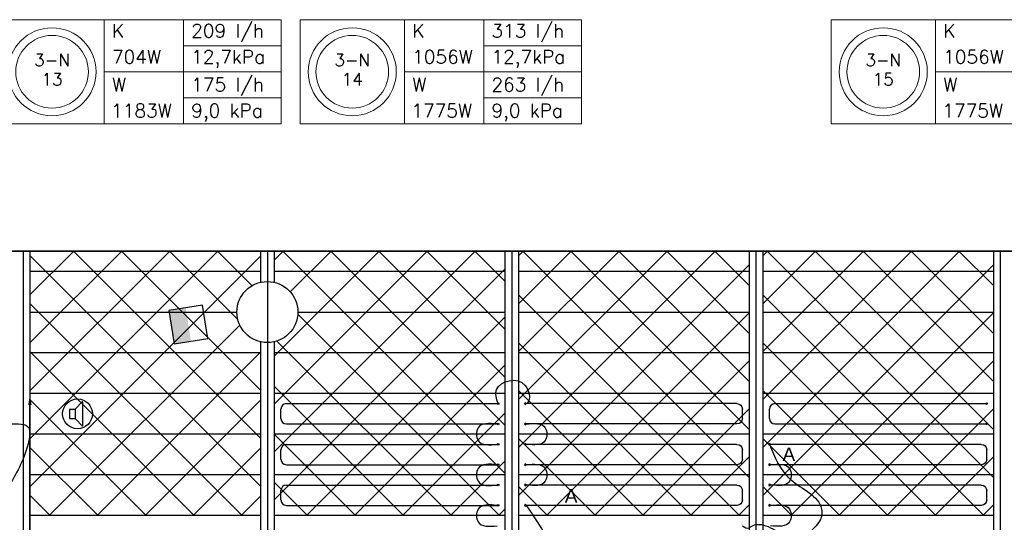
# Model space of a CAD drawing. Extents: x 7383 to 741080, y -570072 to -203000.
# Tile 21 of 45: x 371661 to 378915, y -260448 to -256744. Entities that reach past the tile are written whole.
import ezdxf
from ezdxf.enums import TextEntityAlignment as Align

# ---------------------------------------------------------------- set-up
doc = ezdxf.new("R2010")
doc.units = 0
doc.header["$LTSCALE"] = 25
doc.layers.get('0').update_dxf_attribs({"linetype": 'CONTINUOUS'})
doc.layers.get('DEFPOINTS').update_dxf_attribs({"linetype": 'CONTINUOUS'})
for name, color, linetype in [('000Vermogens2', 7, 'CONTINUOUS'), ('KP-bandraster', 5, 'CONTINUOUS'), ('KP-lucht centreline', 2, 'CONTINUOUS'), ('KP-maatvoering', 7, 'CONTINUOUS'), ('KP-Melders', 3, 'CONTINUOUS'), ('KP-Oppervlak', 3, 'CONTINUOUS'), ('KP-panelen', 1, 'CONTINUOUS'), ('KP-registers', 4, 'CONTINUOUS'), ('KP-slangen', 7, 'CONTINUOUS'), ('KP-tekst', 7, 'CONTINUOUS'), ('Thermostaat', 160, 'CONTINUOUS')]:
    doc.layers.add(name, color=color, linetype=linetype)
doc.layers.add('KP-Aluminium', color=8, linetype='CONTINUOUS', lineweight=18)
doc.styles.add('arial', font='ARIAL.TTF')
doc.styles.add('BURO-018', font='ISO96.shx', dxfattribs={"height": 90})
doc.styles.add('VERWOL-1', font='ROMANS.SHX')
doc.dimstyles.new('MARTIN', dxfattribs={"dimscale": 0, "dimtxt": 50, "dimasz": 75, "dimexe": 4, "dimexo": 4, "dimgap": 20, "dimtad": 1, "dimdec": 0, "dimrnd": 0.01, "dimzin": 1, "dimdsep": 46, "dimtxsty": 'VERWOL-1', "dimcen": -25, "dimdle": 1, "dimclrd": 7, "dimclre": 2, "dimclrt": 7, "dimadec": 0, "dimazin": 0, "dimtfac": 1, "dimtdec": 0, "dimtix": 1, "dimtofl": 0, "dimtmove": 0, "dimatfit": 3, "dimldrblk": 'OBLIQUE', "dimfxl": 0, "dimtvp": 33.333333, "dimtolj": 1, "dimtzin": 1, "dimarcsym": 0})
pattern_1 = [(45, (177555.4, -21393.04), (-176.7767, 176.7767), []), (135, (177555.4, -21393.04), (-176.7767, -176.7767), [])]

# ---------------------------------------------------------------- blocks, each defined once
blk = doc.blocks.new('SW30485012')
at = {"color": 0, "linetype": 'Continuous'}
for p, q in [((-2.5, 2.5), (-2.5, -2.5)), ((2.5, 2.5), (-2.5, 2.5)), ((2.5, -2.5), (2.5, 2.5)), ((-2.5, -2.5), (2.5, -2.5))]:
    blk.add_line(p, q, dxfattribs=at)
blk.add_solid([(-2.5, 0), (2.5, 0), (-2.5, -2.5), (2.5, -2.5)], dxfattribs=at)
at = {"color": 0, "linetype": 'Continuous', "style": 'BURO-018', "flags": 1}
blk.add_attdef('W_ID', (0, 0), '', height=1.8, dxfattribs=at)
blk = doc.blocks.new('A$C7BF441B9')
at = {"layer": 'Thermostaat', "xscale": 50.00000000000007, "yscale": 50.00000000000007, "zscale": 50.00000000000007, "rotation": 278.9781913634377}
blk.add_blockref('SW30485012', (42617.4, -91.4), dxfattribs=at)
blk = doc.blocks.new('Register A')
at = {"layer": 'KP-registers', "linetype": 'Continuous'}
for p, q in [((90, 225), (1644, 225)), ((50, 115), (50, 185)), ((90, 75), (1644, 75))]:
    blk.add_line(p, q, dxfattribs=at)
for centre in [(1650, 225), (1650, 75)]:
    blk.add_circle(centre, 6, dxfattribs=at)
for centre, start, end in [((90, 185), 90, 180), ((90, 115), 180, 270)]:
    blk.add_arc(centre, 40, start, end, dxfattribs=at)
blk = doc.blocks.new('*D1582')
at = {"layer": 'DEFPOINTS', "color": 0, "linetype": 'Continuous', "transparency": 16777216}
for p in [(371345.8, -259508.2), (371735.6, -259508.2), (371345.8, -263001.1)]:
    blk.add_point(p, dxfattribs=at)
at = {"layer": 'KP-maatvoering', "color": 7, "linetype": 'Continuous', "lineweight": -2, "transparency": 16777216}
blk.add_line((371735.6, -262926.1), (371735.6, -259583.2), dxfattribs=at)
at = {"layer": 'KP-maatvoering', "color": 7, "linetype": 'Continuous', "transparency": 16777216}
for points in [[(371723.1, -259583.2), (371748.1, -259583.2), (371735.6, -259508.2)], [(371723.1, -262926.1), (371748.1, -262926.1), (371735.6, -263001.1)]]:
    blk.add_solid(points, dxfattribs=at)
at = {"layer": 'KP-maatvoering', "color": 7, "linetype": 'Continuous', "transparency": 16777216, "insert": (371640.6, -261254.7), "char_height": 150, "attachment_point": 5, "rotation": 90, "style": 'VERWOL-1'}
blk.add_mtext('\\A1;3493', dxfattribs=at)
blk = doc.blocks.new('_OBLIQUE')
at = {"color": 0, "linetype": 'ByBlock'}
blk.add_line((-0.5, -0.5), (0.5, 0.5), dxfattribs=at)

msp = doc.modelspace()

# ---------------------------------------------------------------- hatches: boundary and pattern name
at = {"layer": 'KP-Aluminium', "linetype": 'Continuous'}
h = msp.add_hatch(dxfattribs=at)
h.set_pattern_fill('ANSI37', color=256, scale=2000)
h.set_pattern_definition([(45, (170355.4, -21393.04), (-176.7767, 176.7767), []), (135, (170355.4, -21393.04), (-176.7767, -176.7767), [])])
h.paths.add_polyline_path([(373435.6, -258448.8), (371735.6, -258448.8), (371735.6, -258598.8), (373435.6, -258598.8)])
h.paths.add_polyline_path([(373435.6, -258679.4), (373435.6, -258598.8), (371735.6, -258598.8), (371735.6, -258898.8), (373260.6, -258898.8, -0.350001)])
h.paths.add_polyline_path([(373260.6, -258898.8), (371735.6, -258898.8), (371735.6, -259198.8), (373435.6, -259198.8), (373435.6, -259118.1, -0.350001)])
h.paths.add_polyline_path([(373435.6, -259198.8), (371735.6, -259198.8), (371735.6, -259498.8), (373435.6, -259498.8)])
h.paths.add_polyline_path([(373435.6, -259498.8), (371735.6, -259498.8), (371735.6, -259798.8), (373435.6, -259798.8)])
h.paths.add_polyline_path([(373435.6, -259798.8), (371735.6, -259798.8), (371735.6, -260098.8), (373435.6, -260098.8)])
h.paths.add_polyline_path([(373435.6, -260098.8), (371735.6, -260098.8), (371735.6, -260398.8), (373435.6, -260398.8)])
h = msp.add_hatch(dxfattribs=at)
h.set_pattern_fill('ANSI37', color=256, scale=2000)
h.set_pattern_definition(pattern_1)
h.paths.add_polyline_path([(375235.6, -258448.8), (373535.6, -258448.8), (373535.6, -258598.8), (375235.6, -258598.8)])
h.paths.add_polyline_path([(375235.6, -258598.8), (373535.6, -258598.8), (373535.6, -258679.4, -0.350001), (373710.6, -258898.8), (375235.6, -258898.8)])
h.paths.add_polyline_path([(375235.6, -258898.8), (373710.6, -258898.8, -0.350001), (373535.6, -259118.1), (373535.6, -259198.8), (375235.6, -259198.8)])
h.paths.add_polyline_path([(375235.6, -259198.8), (373535.6, -259198.8), (373535.6, -259498.8), (375235.6, -259498.8)])
h.paths.add_polyline_path([(375235.6, -259498.8), (373535.6, -259498.8), (373535.6, -259798.8), (375235.6, -259798.8)])
h.paths.add_polyline_path([(375235.6, -259798.8), (373535.6, -259798.8), (373535.6, -260098.8), (375235.6, -260098.8)])
h.paths.add_polyline_path([(375235.6, -260098.8), (373535.6, -260098.8), (373535.6, -260398.8), (375235.6, -260398.8)])
h = msp.add_hatch(dxfattribs=at)
h.set_pattern_fill('ANSI37', color=256, scale=2000)
h.set_pattern_definition(pattern_1)
h.paths.add_polyline_path([(377035.6, -258448.8), (375335.6, -258448.8), (375335.6, -258598.8), (377035.6, -258598.8)])
h.paths.add_polyline_path([(377035.6, -258598.8), (375335.6, -258598.8), (375335.6, -258898.8), (377035.6, -258898.8)])
h.paths.add_polyline_path([(377035.6, -258898.8), (375335.6, -258898.8), (375335.6, -259198.8), (377035.6, -259198.8)])
h.paths.add_polyline_path([(377035.6, -259198.8), (375335.6, -259198.8), (375335.6, -259498.8), (377035.6, -259498.8)])
h.paths.add_polyline_path([(377035.6, -259498.8), (375335.6, -259498.8), (375335.6, -259798.8), (377035.6, -259798.8)])
h.paths.add_polyline_path([(377035.6, -259798.8), (375335.6, -259798.8), (375335.6, -260098.8), (377035.6, -260098.8)])
h.paths.add_polyline_path([(377035.6, -260098.8), (375335.6, -260098.8), (375335.6, -260398.8), (377035.6, -260398.8)])
h = msp.add_hatch(dxfattribs=at)
h.set_pattern_fill('ANSI37', color=256, scale=2000)
h.set_pattern_definition([(45, (179355.4, -21393.04), (-176.7767, 176.7767), []), (135, (179355.4, -21393.04), (-176.7767, -176.7767), [])])
h.paths.add_polyline_path([(378835.6, -258448.8), (377135.6, -258448.8), (377135.6, -258598.8), (378835.6, -258598.8)])
h.paths.add_polyline_path([(378835.6, -258598.8), (377135.6, -258598.8), (377135.6, -258898.8), (378835.6, -258898.8)])
h.paths.add_polyline_path([(378835.6, -258898.8), (377135.6, -258898.8), (377135.6, -259198.8), (378835.6, -259198.8)])
h.paths.add_polyline_path([(378835.6, -259198.8), (377135.6, -259198.8), (377135.6, -259498.8), (378835.6, -259498.8)])
h.paths.add_polyline_path([(378835.6, -259498.8), (377135.6, -259498.8), (377135.6, -259798.8), (378835.6, -259798.8)])
h.paths.add_polyline_path([(378835.6, -259798.8), (377135.6, -259798.8), (377135.6, -260098.8), (378835.6, -260098.8)])
h.paths.add_polyline_path([(378835.6, -260098.8), (377135.6, -260098.8), (377135.6, -260398.8), (378835.6, -260398.8)])

# ---------------------------------------------------------------- linework, layer by layer
at = {"layer": '000Vermogens2', "linetype": 'Continuous', "lineweight": 0}
for p, q in [((371515, -256743.7), (373587.9, -256743.7)), ((372282.9, -256743.7), (372282.9, -257511.5)), ((372868.1, -257127.6), (372868.1, -256743.7)), ((373587.9, -256743.7), (373587.9, -257511.5)), ((373727, -256743.7), (373727, -257511.5)), ((373727, -256743.7), (375799.8, -256743.7)), ((374494.8, -256743.7), (374494.8, -257511.5)), ((375080.1, -257127.6), (375080.1, -256743.7)), ((375799.8, -256743.7), (375799.8, -257511.5)), ((377639.4, -256743.7), (377639.4, -257511.5)), ((377639.4, -256743.7), (379712.3, -256743.7)), ((378407.3, -256743.7), (378407.3, -257511.5)), ((372868.1, -256935.6), (373587.9, -256935.6)), ((375080.1, -256935.6), (375799.8, -256935.6)), ((372282.9, -257127.6), (373587.9, -257127.6)), ((372868.1, -257127.6), (372868.1, -257511.5)), ((374494.8, -257127.6), (375799.8, -257127.6)), ((375080.1, -257127.6), (375080.1, -257511.5)), ((378407.3, -257127.6), (379712.3, -257127.6)), ((372868.1, -257319.6), (373587.9, -257319.6)), ((375080.1, -257319.6), (375799.8, -257319.6)), ((371515, -257511.5), (373587.9, -257511.5)), ((373727, -257511.5), (375799.8, -257511.5)), ((377639.4, -257511.5), (379712.3, -257511.5))]:
    msp.add_line(p, q, dxfattribs=at)
for centre, radius in [((371898.9, -257127.6), 324.2), ((374110.9, -257127.6), 324.2), ((378023.3, -257127.6), 324.2), ((371898.9, -257127.6), 267.6), ((374110.9, -257127.6), 267.6), ((378023.3, -257127.6), 267.6)]:
    msp.add_circle(centre, radius, dxfattribs=at)
at = {"layer": 'KP-bandraster', "linetype": 'Continuous'}
for p, q in [((371735.6, -258448.8), (371735.6, -265948.8)), ((373435.6, -258448.8), (373435.6, -258679.4)), ((373535.6, -258448.8), (373535.6, -258679.4)), ((375235.6, -258448.8), (375235.6, -265948.8)), ((375335.6, -258448.8), (375335.6, -265948.8)), ((377035.6, -258448.8), (377035.6, -265948.8)), ((377135.6, -258448.8), (377135.6, -265948.8)), ((378835.6, -258448.8), (378835.6, -265948.8)), ((373435.6, -259118.1), (373435.6, -265948.8)), ((373535.6, -259118.1), (373535.6, -265948.8))]:
    msp.add_line(p, q, dxfattribs=at)
msp.add_circle((373485.6, -258898.8), 225, dxfattribs=at)
at = {"layer": 'KP-lucht centreline', "linetype": 'Continuous'}
for p, q in [((371685.6, -258448.8), (371685.6, -265948.8)), ((373485.6, -258448.8), (373485.6, -265948.8)), ((373485.6, -258448.8), (373485.6, -265948.8)), ((375285.6, -258448.8), (375285.6, -265948.8)), ((377085.6, -258448.8), (377085.6, -265948.8)), ((378885.6, -258448.8), (378885.6, -265948.8))]:
    msp.add_line(p, q, dxfattribs=at)
at = {"layer": 'KP-Melders', "linetype": 'Continuous'}
for p, q in [((372070.1, -259614.3), (372122.2, -259559)), ((372122.2, -259559), (372122.2, -259739.7)), ((372027.1, -259614.3), (372070.1, -259614.3)), ((372027.1, -259614.3), (372027.1, -259684.3)), ((372070.1, -259614.3), (372070.1, -259684.3)), ((372027.1, -259684.3), (372070.1, -259684.3)), ((372027.1, -259684.3), (372070.1, -259684.3)), ((372070.1, -259684.3), (372122.2, -259739.7))]:
    msp.add_line(p, q, dxfattribs=at)
msp.add_circle((372087, -259648.8), 110, dxfattribs=at)
at = {"layer": 'KP-Oppervlak', "linetype": 'Continuous'}
for p, q in [((399135.6, -258448.8), (329835.6, -258448.8)), ((329835.6, -258448.8), (399135.6, -258448.8))]:
    msp.add_line(p, q, dxfattribs=at)
at = {"layer": 'KP-panelen', "linetype": 'Continuous'}
for p, q in [((373435.6, -258598.8), (371735.6, -258598.8)), ((375235.6, -258598.8), (373535.6, -258598.8)), ((377035.6, -258598.8), (375335.6, -258598.8)), ((378835.6, -258598.8), (377135.6, -258598.8)), ((371735.6, -258898.8), (373260.6, -258898.8)), ((373710.6, -258898.8), (375235.6, -258898.8)), ((375335.6, -258898.8), (377035.6, -258898.8)), ((377135.6, -258898.8), (378835.6, -258898.8)), ((373435.6, -259198.8), (371735.6, -259198.8)), ((375235.6, -259198.8), (373535.6, -259198.8)), ((377035.6, -259198.8), (375335.6, -259198.8)), ((378835.6, -259198.8), (377135.6, -259198.8)), ((373435.6, -259498.8), (371735.6, -259498.8)), ((375235.6, -259498.8), (373535.6, -259498.8)), ((377035.6, -259498.8), (375335.6, -259498.8)), ((378835.6, -259498.8), (377135.6, -259498.8)), ((373435.6, -259798.8), (371735.6, -259798.8)), ((375235.6, -259798.8), (373535.6, -259798.8)), ((377035.6, -259798.8), (375335.6, -259798.8)), ((378835.6, -259798.8), (377135.6, -259798.8)), ((373435.6, -260098.8), (371735.6, -260098.8)), ((375235.6, -260098.8), (373535.6, -260098.8)), ((377035.6, -260098.8), (375335.6, -260098.8)), ((378835.6, -260098.8), (377135.6, -260098.8)), ((373435.6, -260398.8), (371735.6, -260398.8)), ((375235.6, -260398.8), (373535.6, -260398.8)), ((377035.6, -260398.8), (375335.6, -260398.8)), ((378835.6, -260398.8), (377135.6, -260398.8))]:
    msp.add_line(p, q, dxfattribs=at)
at = {"layer": 'KP-slangen', "linetype": 'Continuous'}
for points in [[(375185.6, -259573.8), (375173.9, -259470.3), (375385.9, -259439.6), (375385.6, -259573.8), (375382.7, -259573.8)], [(375179.6, -259723.8), (375037.9, -259752.7), (375037.9, -259845.4), (375179.6, -259873.8)], [(375391.6, -259723.8), (375533.3, -259752.7), (375533.3, -259845.4), (375391.6, -259873.8)], [(371585.6, -259723.8), (371727.3, -259752.7), (371727.3, -259845.4), (371585.6, -260173.8)], [(377185.6, -259873.8), (377340.4, -260132.5), (377568.8, -260350.4), (377554.2, -260439.6), (377473.6, -260569.4), (377477.4, -260580.7)], [(375179.6, -260023.8), (375037.9, -260052.7), (375037.9, -260145.4), (375179.6, -260173.8)], [(375391.6, -260023.8), (375533.3, -260052.7), (375533.3, -260145.4), (375391.6, -260173.8)], [(377191.6, -260023.8), (377333.3, -260052.7), (377333.3, -260145.4), (377191.6, -260173.8)], [(375179.6, -260323.8), (375037.9, -260352.7), (375037.9, -260445.4), (375179.6, -260473.8)], [(375391.6, -260323.8), (375592.9, -260677.4), (375624, -260828.3), (375612.9, -261039.3), (375615.1, -261088.1)], [(377191.6, -260323.8), (377333.3, -260352.7), (377333.3, -260445.4), (377191.6, -260473.8)], [(376985.6, -260473.8), (377035.6, -260489.5), (377045.6, -260482.5), (377311.3, -260551.6), (377352, -260569.4)]]:
    msp.add_spline(points, degree=3, dxfattribs=at)

# ---------------------------------------------------------------- block references
at = {"layer": '000Vermogens2', "linetype": 'Continuous'}
msp.add_blockref('A$C7BF441B9', (330285.6, -258898.8), dxfattribs=at)
at = {"layer": 'KP-registers', "linetype": 'Continuous'}
for p in [(373535.6, -259798.8), (377135.6, -259798.8), (373535.6, -260098.8), (373535.6, -260398.8)]:
    msp.add_blockref('Register A', p, dxfattribs=at)
at = {"layer": 'KP-registers', "linetype": 'Continuous', "xscale": -1}
for p in [(377035.6, -259798.8), (377035.6, -260098.8), (378835.6, -260098.8), (377035.6, -260398.8), (378835.6, -260398.8)]:
    msp.add_blockref('Register A', p, dxfattribs=at)

# ---------------------------------------------------------------- texts
at = {"layer": '000Vermogens2', "linetype": 'Continuous', "lineweight": 0, "style": 'VERWOL-1'}
for s, p in [('K', (372340.6, -256875.7)), ('209 l/h', (372924.4, -256875.7)), ('K', (374552.6, -256875.7)), ('313 l/h', (375136.3, -256875.7)), ('K', (378465, -256875.7)), ('704W', (372340.6, -257067.7)), ('12,7kPa', (372924.4, -257067.7)), ('1056W', (374552.6, -257067.7)), ('12,7kPa', (375136.3, -257067.7)), ('1056W', (378465, -257067.7)), ('W', (372340.6, -257272.1)), ('175 l/h', (372924.4, -257272.1)), ('W', (374552.6, -257272.1)), ('263 l/h', (375136.3, -257272.1)), ('W', (378465, -257272.1)), ('1183W', (372334.5, -257464)), ('9,0 kPa', (372924.4, -257464)), ('1775W', (374546.5, -257464)), ('9,0 kPa', (375136.3, -257464)), ('1775W', (378458.9, -257464))]:
    msp.add_text(s, height=100, dxfattribs=at).set_placement(p)
for s, p in [('3-N', (371898.9, -257041)), ('3-N', (374110.9, -257041)), ('3-N', (378023.3, -257041)), ('13', (371898.9, -257182.7)), ('14', (374110.9, -257182.7)), ('15', (378023.3, -257182.7))]:
    msp.add_text(s, height=90, dxfattribs=at).set_placement(p, align=Align.MIDDLE_CENTER)
at = {"layer": 'KP-tekst', "linetype": 'Continuous', "char_height": 100, "attachment_point": 5, "style": 'arial'}
for insert in [(377327.9, -259947.3), (375723.5, -260253.2)]:
    msp.add_mtext('\\A1;A', dxfattribs=dict(at, insert=insert))

# ---------------------------------------------------------------- dimensions: what is measured, and where the dimension line sits
at = {"layer": 'KP-maatvoering', "linetype": 'Continuous'}
dim = msp.add_linear_dim(base=(371735.6, -259508.2), p1=(371345.8, -263001.1), p2=(371345.8, -259508.2), angle=90, dimstyle='MARTIN', override={"dimscale": 1, "dimtxt": 150, "dimse1": 1, "dimse2": 1}, dxfattribs=at)
dim.commit()
dim.dimension.update_dxf_attribs({"geometry": '*D1582', "text_midpoint": (371640.6, -261254.7)})

doc.saveas('drawing.dxf')
